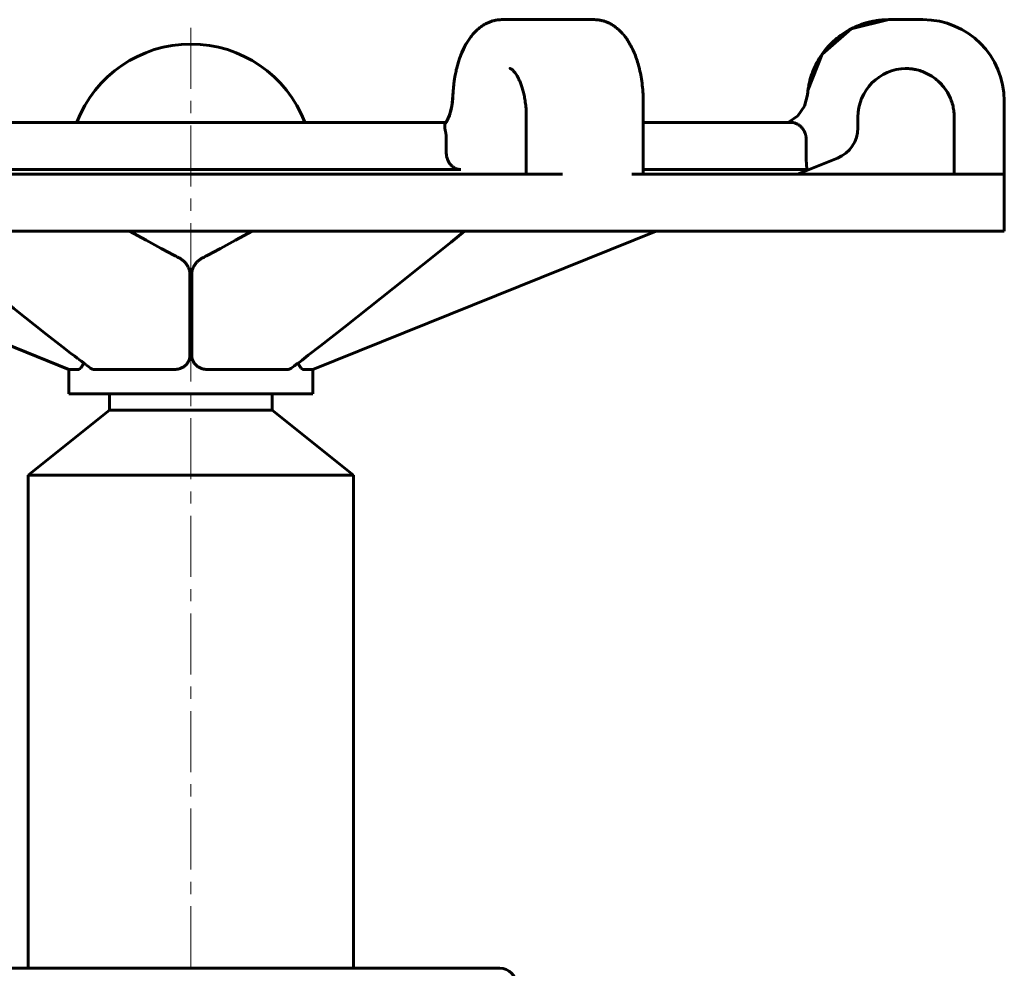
# Model space of a CAD drawing. Header units: millimetres. Extents: x 55 to 291, y 67 to 420.
# Tile 4 of 4: x 152 to 273, y 303 to 420. Entities that reach past the tile are written whole.
import ezdxf

# ---------------------------------------------------------------- set-up
doc = ezdxf.new("R2010")
doc.units = ezdxf.units.MM
doc.linetypes.add('K5LT_AXLED', pattern=[12, 7.5, -1.5, 1.5, -1.5])
doc.linetypes.add('K5LT_BASIC', pattern=[0])
doc.layers.add('Системный слой (1)', color=7, linetype='Continuous', true_color=0x6c6c6c)

# ---------------------------------------------------------------- blocks, each defined once
blk = doc.blocks.new('U1')
at = {"layer": 'Системный слой (1)', "color": 150, "linetype": 'K5LT_BASIC', "lineweight": 60, "true_color": 0x0080ff}
for p, q in [((205.43, 392.62), (207.09, 393.96)), ((198.35, 386.96), (205.43, 392.62)), ((192.37, 382.2), (198.35, 386.96)), ((189.37, 379.86), (192.37, 382.2)), ((187.88, 378.7), (189.37, 379.86)), ((186.47, 377.63), (186.56, 377.69)), ((186.56, 377.69), (186.74, 377.83)), ((186.74, 377.83), (187.11, 378.11)), ((187.11, 378.11), (187.88, 378.7)), ((185.79, 377.12), (186.01, 377.28)), ((186.01, 377.28), (186.01, 377.29)), ((186.01, 377.29), (186.02, 377.29)), ((186.01, 377.28), (186.01, 377.28)), ((186.01, 377.28), (186.01, 377.28)), ((186.02, 377.29), (186.03, 377.3)), ((186.02, 377.29), (186.02, 377.29)), ((186.03, 377.3), (186.05, 377.31)), ((186.05, 377.31), (186.06, 377.32)), ((186.06, 377.32), (186.07, 377.32)), ((186.07, 377.32), (186.07, 377.33)), ((186.07, 377.33), (186.07, 377.33)), ((186.07, 377.33), (186.07, 377.33)), ((186.07, 377.33), (186.08, 377.33)), ((186.08, 377.33), (186.08, 377.34)), ((186.08, 377.34), (186.08, 377.34)), ((186.08, 377.34), (186.09, 377.34)), ((186.08, 377.33), (186.08, 377.33)), ((186.09, 377.34), (186.1, 377.35)), ((186.09, 377.34), (186.09, 377.34)), ((186.09, 377.34), (186.09, 377.34)), ((186.1, 377.35), (186.11, 377.36)), ((186.11, 377.36), (186.12, 377.37)), ((186.12, 377.37), (186.14, 377.38)), ((186.14, 377.38), (186.16, 377.4)), ((186.16, 377.4), (186.17, 377.4)), ((186.17, 377.4), (186.18, 377.41)), ((186.18, 377.41), (186.21, 377.43)), ((186.21, 377.43), (186.22, 377.44)), ((186.22, 377.44), (186.24, 377.45)), ((186.24, 377.45), (186.27, 377.48)), ((186.24, 377.45), (186.24, 377.45)), ((186.27, 377.48), (186.33, 377.52)), ((186.33, 377.52), (186.37, 377.55)), ((186.37, 377.55), (186.37, 377.56)), ((186.37, 377.56), (186.38, 377.56)), ((186.38, 377.56), (186.4, 377.57)), ((186.38, 377.56), (186.38, 377.56)), ((186.38, 377.56), (186.38, 377.56)), ((186.4, 377.57), (186.42, 377.59)), ((186.42, 377.59), (186.47, 377.63))]:
    blk.add_line(p, q, dxfattribs=at)
blk = doc.blocks.new('U2')
at = {"layer": 'Системный слой (1)', "color": 150, "linetype": 'K5LT_BASIC', "lineweight": 60, "true_color": 0x0080ff}
for p, q in [((165.91, 393.95), (165.89, 393.96)), ((167.94, 392.84), (165.91, 393.95)), ((169.8, 391.84), (167.94, 392.84)), ((170.73, 391.35), (169.8, 391.84)), ((171.19, 391.1), (170.73, 391.35)), ((171.42, 390.98), (171.19, 391.1)), ((171.53, 390.92), (171.42, 390.98)), ((171.59, 390.89), (171.53, 390.92)), ((171.62, 390.88), (171.59, 390.89)), ((171.64, 390.87), (171.62, 390.88)), ((171.64, 390.86), (171.64, 390.87)), ((171.65, 390.86), (171.64, 390.86)), ((171.66, 390.86), (171.65, 390.86)), ((171.65, 390.86), (171.65, 390.86)), ((171.65, 390.86), (171.65, 390.86)), ((171.65, 390.86), (171.65, 390.86)), ((171.65, 390.86), (171.65, 390.86)), ((171.65, 390.86), (171.65, 390.86)), ((171.65, 390.86), (171.65, 390.86)), ((171.65, 390.86), (171.65, 390.86)), ((171.65, 390.86), (171.65, 390.86)), ((171.66, 390.85), (171.66, 390.86)), ((171.66, 390.86), (171.66, 390.86)), ((171.66, 390.86), (171.66, 390.86)), ((171.69, 390.84), (171.66, 390.85)), ((171.71, 390.83), (171.69, 390.84)), ((171.72, 390.83), (171.71, 390.83)), ((171.71, 390.83), (171.71, 390.83)), ((171.72, 390.82), (171.72, 390.83)), ((171.72, 390.83), (171.72, 390.83)), ((171.73, 390.82), (171.72, 390.82)), ((171.75, 390.81), (171.73, 390.82)), ((171.77, 390.8), (171.75, 390.81)), ((171.79, 390.79), (171.77, 390.8)), ((171.8, 390.78), (171.79, 390.79)), ((171.79, 390.79), (171.79, 390.79)), ((171.79, 390.79), (171.79, 390.79)), ((171.98, 390.69), (171.8, 390.78)), ((171.8, 390.78), (171.8, 390.78)), ((171.8, 390.78), (171.8, 390.78)), ((171.8, 390.78), (171.8, 390.78)), ((171.8, 390.78), (171.8, 390.78)), ((171.8, 390.78), (171.8, 390.78)), ((171.8, 390.78), (171.8, 390.78)), ((171.8, 390.78), (171.8, 390.78)), ((171.8, 390.78), (171.8, 390.78)), ((171.8, 390.78), (171.8, 390.78)), ((171.8, 390.78), (171.8, 390.78))]:
    blk.add_line(p, q, dxfattribs=at)
blk = doc.blocks.new('U3')
at = {"layer": 'Системный слой (1)', "color": 150, "linetype": 'K5LT_BASIC', "lineweight": 60, "true_color": 0x0080ff}
for p, q in [((248.88, 409.31), (249.24, 410.7)), ((248.05, 408.14), (248.88, 409.31)), ((246.86, 407.33), (248.05, 408.14))]:
    blk.add_line(p, q, dxfattribs=at)
blk = doc.blocks.new('U8')
at = {"layer": 'Системный слой (1)', "color": 150, "linetype": 'K5LT_BASIC', "lineweight": 60, "true_color": 0x0080ff}
for p, q in [((160.2, 377.62), (160.22, 377.68)), ((160.22, 377.68), (160.24, 377.73)), ((160.24, 377.73), (160.24, 377.74)), ((160.24, 377.74), (160.25, 377.74)), ((160.24, 377.73), (160.24, 377.73)), ((160.25, 377.74), (160.25, 377.75)), ((159.56, 376.96), (159.6, 376.96)), ((159.6, 376.96), (159.6, 376.96)), ((159.6, 376.96), (159.61, 376.96)), ((159.61, 376.96), (159.61, 376.96)), ((159.61, 376.96), (159.62, 376.96)), ((159.62, 376.96), (159.63, 376.96)), ((159.63, 376.96), (159.65, 376.97)), ((159.65, 376.97), (159.65, 376.97)), ((159.65, 376.97), (159.65, 376.97)), ((159.65, 376.97), (159.65, 376.97)), ((159.65, 376.97), (159.66, 376.97)), ((159.66, 376.97), (159.68, 376.98)), ((159.68, 376.98), (159.69, 376.98)), ((159.69, 376.98), (159.69, 376.98)), ((159.69, 376.98), (159.69, 376.98)), ((159.69, 376.98), (159.7, 376.98)), ((159.7, 376.98), (159.7, 376.99)), ((159.7, 376.99), (159.72, 376.99)), ((159.72, 376.99), (159.73, 377)), ((159.73, 377), (159.73, 377)), ((159.73, 377), (159.74, 377)), ((159.74, 377), (159.75, 377.01)), ((159.74, 377), (159.74, 377)), ((159.75, 377.01), (159.76, 377.02)), ((159.76, 377.02), (159.78, 377.03)), ((159.78, 377.03), (159.79, 377.04)), ((159.78, 377.03), (159.78, 377.03)), ((159.78, 377.03), (159.78, 377.03)), ((159.78, 377.03), (159.78, 377.03)), ((159.79, 377.04), (159.81, 377.05)), ((159.81, 377.05), (159.82, 377.06)), ((159.82, 377.06), (159.83, 377.06)), ((159.83, 377.06), (159.83, 377.07)), ((159.83, 377.07), (159.84, 377.07)), ((159.83, 377.06), (159.83, 377.06)), ((159.84, 377.07), (159.86, 377.09)), ((159.86, 377.09), (159.88, 377.1)), ((159.88, 377.1), (159.88, 377.11)), ((159.88, 377.11), (159.88, 377.11)), ((159.88, 377.11), (159.89, 377.11)), ((159.89, 377.11), (159.9, 377.13)), ((159.9, 377.13), (159.92, 377.15)), ((159.92, 377.15), (159.96, 377.19)), ((159.96, 377.19), (159.97, 377.2)), ((159.96, 377.19), (159.96, 377.19)), ((159.96, 377.19), (159.96, 377.19)), ((159.97, 377.2), (159.98, 377.22)), ((159.98, 377.22), (160.01, 377.26)), ((160.01, 377.26), (160.04, 377.3)), ((160.04, 377.3), (160.05, 377.32)), ((160.04, 377.3), (160.04, 377.3)), ((160.04, 377.3), (160.04, 377.3)), ((160.05, 377.32), (160.06, 377.34)), ((160.06, 377.34), (160.09, 377.38)), ((160.09, 377.38), (160.12, 377.43)), ((160.12, 377.44), (160.13, 377.45)), ((160.12, 377.43), (160.12, 377.44)), ((160.12, 377.43), (160.12, 377.43)), ((160.13, 377.45), (160.14, 377.48)), ((160.14, 377.48), (160.16, 377.53)), ((160.16, 377.53), (160.18, 377.57)), ((160.18, 377.58), (160.19, 377.59)), ((160.18, 377.57), (160.18, 377.58)), ((160.18, 377.57), (160.18, 377.57)), ((160.19, 377.59), (160.2, 377.62))]:
    blk.add_line(p, q, dxfattribs=at)
blk = doc.blocks.new('U9')
at = {"layer": 'Системный слой (1)', "color": 150, "linetype": 'K5LT_BASIC', "lineweight": 60, "true_color": 0x0080ff}
for p, q in [((144.6, 390.1), (139.79, 393.96)), ((151.68, 384.45), (144.6, 390.1)), ((155.65, 381.31), (151.68, 384.45)), ((157.67, 379.73), (155.65, 381.31)), ((158.65, 378.97), (157.67, 379.73)), ((159.16, 378.58), (158.65, 378.97)), ((159.41, 378.39), (159.16, 378.58)), ((159.54, 378.29), (159.41, 378.39)), ((159.6, 378.24), (159.54, 378.29)), ((159.64, 378.21), (159.6, 378.24)), ((159.65, 378.2), (159.64, 378.21)), ((159.66, 378.2), (159.65, 378.2)), ((159.66, 378.19), (159.66, 378.2)), ((159.67, 378.19), (159.66, 378.19)), ((159.68, 378.19), (159.67, 378.19)), ((159.67, 378.19), (159.67, 378.19)), ((159.67, 378.19), (159.67, 378.19)), ((159.67, 378.19), (159.67, 378.19)), ((159.98, 377.96), (159.68, 378.19)), ((160.24, 377.76), (159.98, 377.96)), ((160.37, 377.66), (160.24, 377.76)), ((160.44, 377.61), (160.37, 377.66)), ((160.47, 377.58), (160.44, 377.61)), ((160.49, 377.57), (160.47, 377.58)), ((160.5, 377.56), (160.49, 377.57)), ((160.51, 377.55), (160.5, 377.56)), ((160.5, 377.56), (160.5, 377.56)), ((160.52, 377.55), (160.51, 377.55)), ((160.51, 377.55), (160.51, 377.55)), ((160.51, 377.55), (160.51, 377.55)), ((160.55, 377.52), (160.52, 377.55)), ((160.57, 377.51), (160.55, 377.52)), ((160.58, 377.5), (160.57, 377.51)), ((160.59, 377.49), (160.58, 377.5)), ((160.6, 377.49), (160.59, 377.49)), ((160.59, 377.49), (160.59, 377.49)), ((160.59, 377.49), (160.59, 377.49)), ((160.6, 377.48), (160.6, 377.49)), ((160.6, 377.49), (160.6, 377.49)), ((160.88, 377.27), (160.6, 377.48)), ((161.09, 377.12), (160.88, 377.27))]:
    blk.add_line(p, q, dxfattribs=at)
blk = doc.blocks.new('U10')
at = {"layer": 'Системный слой (1)', "color": 150, "linetype": 'K5LT_BASIC', "lineweight": 60, "true_color": 0x0080ff}
for p, q in [((98.88, 400.96), (93.95, 402.95)), ((158.44, 376.96), (116.25, 393.96))]:
    blk.add_line(p, q, dxfattribs=at)
blk = doc.blocks.new('U11')
at = {"layer": 'Системный слой (1)', "color": 150, "linetype": 'K5LT_BASIC', "lineweight": 60, "true_color": 0x0080ff}
for p, q in [((248, 400.96), (252.94, 402.95)), ((188.44, 376.96), (230.63, 393.96))]:
    blk.add_line(p, q, dxfattribs=at)
blk = doc.blocks.new('U12')
at = {"layer": 'Системный слой (1)', "color": 150, "linetype": 'K5LT_BASIC', "lineweight": 60, "true_color": 0x0080ff}
for p, q in [((206.76, 415.91), (207.08, 416.6)), ((207.08, 416.6), (207.44, 417.24)), ((206.48, 415.18), (206.76, 415.91)), ((205.66, 410.75), (205.67, 410.87)), ((205.66, 410.62), (205.66, 410.75)), ((205.67, 410.87), (205.68, 411))]:
    blk.add_line(p, q, dxfattribs=at)
blk = doc.blocks.new('U13')
at = {"layer": 'Системный слой (1)', "color": 150, "linetype": 'K5LT_BASIC', "lineweight": 60, "true_color": 0x0080ff}
for p, q in [((248.88, 409.31), (249.24, 410.7)), ((248.05, 408.14), (248.88, 409.31)), ((246.86, 407.33), (248.05, 408.14))]:
    blk.add_line(p, q, dxfattribs=at)
blk = doc.blocks.new('U14')
at = {"layer": 'Системный слой (1)', "color": 150, "linetype": 'K5LT_BASIC', "lineweight": 60, "true_color": 0x0080ff}
for p, q in [((178.94, 392.84), (180.97, 393.95)), ((180.97, 393.95), (180.99, 393.96)), ((177.08, 391.84), (178.94, 392.84)), ((175.35, 390.92), (175.46, 390.98)), ((175.46, 390.98), (175.7, 391.1)), ((175.7, 391.1), (176.15, 391.35)), ((176.15, 391.35), (177.08, 391.84)), ((174.9, 390.69), (175.08, 390.78)), ((175.08, 390.78), (175.09, 390.79)), ((175.08, 390.78), (175.08, 390.78)), ((175.08, 390.78), (175.08, 390.78)), ((175.08, 390.78), (175.08, 390.78)), ((175.08, 390.78), (175.08, 390.78)), ((175.08, 390.78), (175.08, 390.78)), ((175.08, 390.78), (175.08, 390.78)), ((175.08, 390.78), (175.08, 390.78)), ((175.08, 390.78), (175.08, 390.78)), ((175.08, 390.78), (175.08, 390.78)), ((175.08, 390.78), (175.08, 390.78)), ((175.09, 390.79), (175.11, 390.8)), ((175.09, 390.79), (175.09, 390.79)), ((175.09, 390.79), (175.09, 390.79)), ((175.11, 390.8), (175.13, 390.81)), ((175.13, 390.81), (175.16, 390.82)), ((175.16, 390.82), (175.16, 390.83)), ((175.16, 390.83), (175.16, 390.83)), ((175.16, 390.83), (175.17, 390.83)), ((175.16, 390.82), (175.16, 390.82)), ((175.17, 390.83), (175.18, 390.83)), ((175.18, 390.83), (175.19, 390.84)), ((175.19, 390.84), (175.22, 390.85)), ((175.22, 390.85), (175.22, 390.86)), ((175.22, 390.86), (175.22, 390.86)), ((175.22, 390.86), (175.22, 390.86)), ((175.22, 390.86), (175.23, 390.86)), ((175.23, 390.86), (175.23, 390.86)), ((175.23, 390.86), (175.23, 390.86)), ((175.23, 390.86), (175.23, 390.86)), ((175.23, 390.86), (175.23, 390.86)), ((175.23, 390.86), (175.23, 390.86)), ((175.23, 390.86), (175.23, 390.86)), ((175.23, 390.86), (175.23, 390.86)), ((175.23, 390.86), (175.23, 390.86)), ((175.23, 390.86), (175.24, 390.86)), ((175.24, 390.87), (175.26, 390.88)), ((175.24, 390.86), (175.24, 390.87)), ((175.26, 390.88), (175.29, 390.89)), ((175.29, 390.89), (175.35, 390.92))]:
    blk.add_line(p, q, dxfattribs=at)
blk = doc.blocks.new('U15')
at = {"layer": 'Системный слой (1)', "color": 150, "linetype": 'K5LT_BASIC', "lineweight": 60, "true_color": 0x0080ff}
for p, q in [((186.63, 377.74), (186.63, 377.75)), ((186.64, 377.74), (186.63, 377.74)), ((186.64, 377.73), (186.64, 377.74)), ((186.66, 377.68), (186.64, 377.73)), ((186.64, 377.73), (186.64, 377.73)), ((186.68, 377.62), (186.66, 377.68)), ((186.69, 377.59), (186.68, 377.62)), ((186.7, 377.58), (186.69, 377.59)), ((186.7, 377.57), (186.7, 377.58)), ((186.72, 377.53), (186.7, 377.57)), ((186.7, 377.57), (186.7, 377.57)), ((186.74, 377.48), (186.72, 377.53)), ((186.75, 377.45), (186.74, 377.48)), ((186.76, 377.44), (186.75, 377.45)), ((186.76, 377.43), (186.76, 377.44)), ((186.77, 377.43), (186.76, 377.43)), ((186.79, 377.38), (186.77, 377.43)), ((186.82, 377.34), (186.79, 377.38)), ((186.83, 377.32), (186.82, 377.34)), ((186.84, 377.3), (186.83, 377.32)), ((186.87, 377.26), (186.84, 377.3)), ((186.84, 377.3), (186.84, 377.3)), ((186.84, 377.3), (186.84, 377.3)), ((186.9, 377.22), (186.87, 377.26)), ((186.91, 377.2), (186.9, 377.22)), ((186.92, 377.19), (186.91, 377.2)), ((186.96, 377.15), (186.92, 377.19)), ((186.92, 377.19), (186.92, 377.19)), ((186.92, 377.19), (186.92, 377.19)), ((186.98, 377.13), (186.96, 377.15)), ((186.99, 377.11), (186.98, 377.13)), ((187, 377.11), (186.99, 377.11)), ((187, 377.1), (187, 377.11)), ((187, 377.11), (187, 377.11)), ((187.02, 377.09), (187, 377.1)), ((187.04, 377.07), (187.02, 377.09)), ((187.05, 377.07), (187.04, 377.07)), ((187.05, 377.06), (187.05, 377.07)), ((187.06, 377.06), (187.05, 377.06)), ((187.05, 377.06), (187.05, 377.06)), ((187.07, 377.05), (187.06, 377.06)), ((187.09, 377.04), (187.07, 377.05)), ((187.1, 377.03), (187.09, 377.04)), ((187.12, 377.02), (187.1, 377.03)), ((187.1, 377.03), (187.1, 377.03)), ((187.1, 377.03), (187.1, 377.03)), ((187.1, 377.03), (187.1, 377.03)), ((187.13, 377.01), (187.12, 377.02)), ((187.14, 377), (187.13, 377.01)), ((187.15, 377), (187.14, 377)), ((187.14, 377), (187.14, 377)), ((187.16, 376.99), (187.15, 377)), ((187.15, 377), (187.15, 377)), ((187.18, 376.99), (187.16, 376.99)), ((187.18, 376.98), (187.18, 376.99)), ((187.19, 376.98), (187.18, 376.98)), ((187.2, 376.98), (187.19, 376.98)), ((187.19, 376.98), (187.19, 376.98)), ((187.19, 376.98), (187.19, 376.98)), ((187.22, 376.97), (187.2, 376.98)), ((187.23, 376.97), (187.22, 376.97)), ((187.24, 376.97), (187.23, 376.97)), ((187.23, 376.97), (187.23, 376.97)), ((187.23, 376.97), (187.23, 376.97)), ((187.25, 376.96), (187.24, 376.97)), ((187.26, 376.96), (187.25, 376.96)), ((187.27, 376.96), (187.26, 376.96)), ((187.28, 376.96), (187.27, 376.96)), ((187.27, 376.96), (187.27, 376.96)), ((187.32, 376.96), (187.28, 376.96)), ((187.28, 376.96), (187.28, 376.96))]:
    blk.add_line(p, q, dxfattribs=at)
blk = doc.blocks.new('U16')
at = {"layer": 'Системный слой (1)', "color": 150, "linetype": 'K5LT_BASIC', "lineweight": 60, "true_color": 0x0080ff}
for p, q in [((254.61, 418.83), (251.03, 415.7)), ((259.23, 419.96), (254.61, 418.83)), ((251.03, 415.7), (249.3, 411.26))]:
    blk.add_line(p, q, dxfattribs=at)
blk = doc.blocks.new('U17')
at = {"layer": 'Системный слой (1)', "color": 150, "linetype": 'K5LT_BASIC', "lineweight": 60, "true_color": 0x0080ff}
for p, q in [((261.31, 413.96), (261.28, 413.96)), ((261.32, 413.96), (261.31, 413.96)), ((261.33, 413.96), (261.32, 413.96)), ((261.34, 413.96), (261.33, 413.96)), ((261.35, 413.96), (261.34, 413.96)), ((261.34, 413.96), (261.34, 413.96)), ((261.34, 413.96), (261.34, 413.96)), ((261.36, 413.96), (261.35, 413.96)), ((261.35, 413.96), (261.35, 413.96)), ((261.35, 413.96), (261.35, 413.96)), ((261.35, 413.96), (261.35, 413.96)), ((261.66, 413.94), (261.36, 413.96)), ((262.04, 413.91), (261.66, 413.94)), ((262.42, 413.85), (262.04, 413.91)), ((266.01, 411.66), (265.47, 412.25)), ((266.46, 411), (266.01, 411.66)), ((266.82, 410.29), (266.46, 411)), ((267.27, 408.4), (267.25, 408.62)), ((267.28, 408.18), (267.27, 408.4)), ((267.29, 407.96), (267.28, 408.18))]:
    blk.add_line(p, q, dxfattribs=at)
blk = doc.blocks.new('U18')
at = {"layer": 'Системный слой (1)', "color": 150, "linetype": 'K5LT_BASIC', "lineweight": 60, "true_color": 0x0080ff}
for p, q in [((205.52, 409.33), (205.66, 410.62)), ((205.23, 408.2), (205.52, 409.33)), ((204.85, 407.38), (205.23, 408.2))]:
    blk.add_line(p, q, dxfattribs=at)

msp = doc.modelspace()

# ---------------------------------------------------------------- linework, layer by layer
at = {"layer": 'Системный слой (1)', "color": 30, "linetype": 'K5LT_AXLED', "lineweight": 18, "true_color": 0xff8000}
msp.add_line((173.44, 418.96), (173.44, 187.96), dxfattribs=at)
at = {"layer": 'Системный слой (1)', "color": 150, "linetype": 'K5LT_BASIC', "lineweight": 60, "true_color": 0x0080ff}
for p, q in [((211.66, 419.96), (211.66, 419.96)), ((213.68, 419.96), (211.66, 419.96)), ((223.04, 419.96), (213.68, 419.96)), ((223.04, 419.96), (223.04, 419.96)), ((259.23, 419.96), (259.23, 419.96)), ((263.28, 419.96), (259.23, 419.96)), ((263.44, 419.96), (263.28, 419.96)), ((212.68, 413.96), (212.68, 413.96)), ((212.68, 413.96), (212.68, 413.96)), ((261.27, 413.96), (261.28, 413.96)), ((261.27, 413.96), (261.28, 413.96)), ((229.05, 409.96), (229.05, 400.96)), ((273.44, 409.96), (273.44, 393.96)), ((214.68, 407.96), (214.68, 400.96)), ((255.44, 407.96), (255.44, 406.66)), ((267.29, 407.96), (267.29, 400.96)), ((204.82, 407.33), (142.06, 407.33)), ((247.17, 407.33), (229.05, 407.33)), ((204.84, 403.62), (204.84, 405.33)), ((249.07, 403.62), (249.07, 405.33)), ((132.34, 400.96), (214.54, 400.96)), ((206.61, 401.53), (151.36, 401.53)), ((214.54, 400.96), (218.18, 400.96)), ((218.59, 400.96), (218.18, 400.96)), ((219.11, 400.96), (218.59, 400.96)), ((227.65, 400.96), (228.14, 400.96)), ((228.48, 400.96), (228.14, 400.96)), ((228.48, 400.96), (230.89, 400.96)), ((249.23, 401.53), (229.05, 401.53)), ((230.89, 400.96), (271.99, 400.96)), ((271.99, 400.96), (273.22, 400.96)), ((273.29, 400.96), (273.22, 400.96)), ((273.32, 400.96), (273.29, 400.96)), ((214.54, 393.96), (132.34, 393.96)), ((219.11, 393.96), (214.54, 393.96)), ((227.65, 393.96), (219.11, 393.96)), ((230.89, 393.96), (227.65, 393.96)), ((271.99, 393.96), (230.89, 393.96)), ((273.32, 393.96), (271.99, 393.96)), ((273.44, 393.96), (273.32, 393.96)), ((173.33, 378.76), (173.33, 388.63)), ((173.55, 378.76), (173.55, 388.63)), ((159.56, 376.96), (158.44, 376.96)), ((158.44, 376.96), (158.44, 373.96)), ((169.08, 376.96), (161.58, 376.96)), ((171.43, 376.96), (169.08, 376.96)), ((180.94, 376.96), (175.46, 376.96)), ((185.31, 376.96), (180.94, 376.96)), ((188.44, 376.96), (187.32, 376.96)), ((188.44, 376.96), (188.44, 373.96)), ((180.94, 373.96), (158.44, 373.96)), ((163.44, 371.96), (163.44, 373.96)), ((188.44, 373.96), (180.94, 373.96)), ((183.44, 371.96), (183.44, 373.96)), ((163.44, 371.96), (153.44, 363.96)), ((163.44, 371.96), (183.44, 371.96)), ((183.44, 371.96), (193.44, 363.96)), ((153.44, 303.33), (153.44, 363.96)), ((153.44, 363.96), (193.44, 363.96)), ((193.44, 303.33), (193.44, 363.96)), ((135.44, 303.33), (211.44, 303.33))]:
    msp.add_line(p, q, dxfattribs=at)
for centre, radius, start, end in [((263.44, 409.96), 10, 0, 90), ((173.44, 401.96), 15, 90, 158.9942), ((173.44, 401.96), 15, 21.0058, 90), ((261.44, 407.96), 6, 90.7944, 180), ((251.44, 406.66), 4, 291.9487, 0), ((211.44, 301.33), 2, 0, 90)]:
    msp.add_arc(centre, radius, start, end, dxfattribs=at)
for points, knots in [([(205.66, 410.62), (205.66, 410.69), (205.66, 410.74), (205.67, 410.87), (205.67, 410.93), (205.68, 411.05), (205.68, 411.09), (205.69, 411.25), (205.7, 411.36), (205.72, 411.56), (205.73, 411.65), (205.75, 411.84), (205.76, 411.92), (205.78, 412.12), (205.79, 412.22), (205.83, 412.52), (205.86, 412.7), (205.89, 412.9), (205.9, 412.92), (205.94, 413.18), (205.99, 413.41), (206.05, 413.69), (206.06, 413.73), (206.14, 414.07), (206.22, 414.36), (206.36, 414.82), (206.42, 415), (206.51, 415.27), (206.54, 415.35), (206.66, 415.68), (206.76, 415.91), (206.96, 416.37), (207.07, 416.58), (207.29, 416.99), (207.4, 417.18), (207.63, 417.53), (207.74, 417.68), (207.97, 417.99), (208.09, 418.14), (208.34, 418.42), (208.46, 418.54), (208.72, 418.78), (208.85, 418.89), (209.1, 419.09), (209.23, 419.18), (209.49, 419.35), (209.62, 419.42), (209.88, 419.55), (210.02, 419.61), (210.28, 419.72), (210.41, 419.76), (210.67, 419.84), (210.8, 419.87), (211.06, 419.91), (211.19, 419.93), (211.43, 419.95), (211.53, 419.96), (211.65, 419.96), (211.65, 419.96), (211.66, 419.96)], [0, 0, 0, 0, 0.240332, 0.240332, 0.499798, 0.499798, 0.700817, 0.700817, 1.149543, 1.149543, 1.494992, 1.494992, 1.844088, 1.844088, 2.281187, 2.281187, 3.052199, 3.052199, 3.138621, 3.138621, 4.143242, 4.143242, 4.323793, 4.323793, 5.589675, 5.589675, 6.427431, 6.427431, 6.815425, 6.815425, 7.987162, 7.987162, 9.110452, 9.110452, 10.178043, 10.178043, 11.128504, 11.128504, 12.100802, 12.100802, 13.025367, 13.025367, 13.901804, 13.901804, 14.732857, 14.732857, 15.52583, 15.52583, 16.280249, 16.280249, 17.016388, 17.016388, 17.720357, 17.720357, 18.413501, 18.413501, 18.974685, 18.974685, 18.998988, 18.998988, 18.998988, 18.998988]), ([(229.05, 409.96), (229.05, 410.34), (229.03, 410.72), (228.99, 411.45), (228.95, 411.81), (228.87, 412.5), (228.81, 412.84), (228.69, 413.48), (228.62, 413.79), (228.47, 414.39), (228.38, 414.67), (228.21, 415.22), (228.11, 415.48), (227.91, 415.97), (227.81, 416.21), (227.6, 416.64), (227.49, 416.84), (227.27, 417.22), (227.15, 417.41), (226.91, 417.75), (226.78, 417.92), (226.53, 418.22), (226.41, 418.36), (226.15, 418.62), (226.03, 418.73), (225.77, 418.95), (225.64, 419.06), (225.37, 419.24), (225.23, 419.33), (224.96, 419.48), (224.82, 419.55), (224.55, 419.67), (224.41, 419.72), (224.13, 419.81), (223.99, 419.85), (223.71, 419.9), (223.57, 419.92), (223.31, 419.95), (223.18, 419.96), (223.05, 419.96), (223.04, 419.96), (223.04, 419.96)], [0, 0, 0, 0, 1.446256, 1.446256, 2.822851, 2.822851, 4.151118, 4.151118, 5.423041, 5.423041, 6.64774, 6.64774, 7.824935, 7.824935, 8.950814, 8.950814, 9.963181, 9.963181, 10.98842, 10.98842, 11.966506, 11.966506, 12.894652, 12.894652, 13.738413, 13.738413, 14.579971, 14.579971, 15.379728, 15.379728, 16.153094, 16.153094, 16.906541, 16.906541, 17.632619, 17.632619, 18.330437, 18.330437, 18.976155, 18.976155, 18.999046, 18.999046, 18.999046, 18.999046]), ([(229.05, 409.96), (229.05, 410.34), (229.03, 410.72), (228.99, 411.45), (228.95, 411.81), (228.87, 412.5), (228.81, 412.84), (228.69, 413.48), (228.62, 413.79), (228.47, 414.39), (228.38, 414.67), (228.21, 415.22), (228.11, 415.48), (227.91, 415.97), (227.81, 416.21), (227.6, 416.64), (227.49, 416.84), (227.27, 417.22), (227.15, 417.41), (226.91, 417.75), (226.78, 417.92), (226.53, 418.22), (226.41, 418.36), (226.15, 418.62), (226.03, 418.73), (225.77, 418.95), (225.64, 419.06), (225.37, 419.24), (225.23, 419.33), (224.96, 419.48), (224.82, 419.55), (224.55, 419.67), (224.41, 419.72), (224.13, 419.81), (223.99, 419.85), (223.71, 419.9), (223.57, 419.92), (223.31, 419.95), (223.18, 419.96), (223.05, 419.96), (223.04, 419.96), (223.04, 419.96)], [0, 0, 0, 0, 1.446256, 1.446256, 2.822851, 2.822851, 4.151118, 4.151118, 5.423041, 5.423041, 6.64774, 6.64774, 7.824935, 7.824935, 8.950814, 8.950814, 9.963181, 9.963181, 10.98842, 10.98842, 11.966506, 11.966506, 12.894652, 12.894652, 13.738413, 13.738413, 14.579971, 14.579971, 15.379728, 15.379728, 16.153094, 16.153094, 16.906541, 16.906541, 17.632619, 17.632619, 18.330437, 18.330437, 18.976155, 18.976155, 18.999046, 18.999046, 18.999046, 18.999046]), ([(259.23, 419.96), (258.88, 419.96), (258.52, 419.94), (257.97, 419.88), (257.77, 419.85), (257.48, 419.8), (257.39, 419.79), (257.27, 419.76), (257.24, 419.76), (257.18, 419.74), (257.15, 419.74), (257.1, 419.73), (257.08, 419.72), (257.02, 419.71), (256.98, 419.7), (256.87, 419.68), (256.81, 419.66), (256.6, 419.61), (256.47, 419.57), (256.07, 419.45), (255.81, 419.36), (255.24, 419.13), (254.92, 418.99), (254.26, 418.65), (253.92, 418.44), (253.26, 417.99), (252.94, 417.75), (252.34, 417.22), (252.05, 416.94), (251.51, 416.34), (251.26, 416.03), (250.8, 415.37), (250.59, 415.03), (250.22, 414.33), (250.05, 413.98), (249.77, 413.26), (249.65, 412.89), (249.51, 412.38), (249.48, 412.25), (249.42, 411.99), (249.4, 411.86), (249.35, 411.57), (249.32, 411.42), (249.29, 411.16), (249.28, 411.06), (249.26, 410.87), (249.25, 410.79), (249.24, 410.7)], [0, 0, 0, 0, 1.839408, 1.839408, 2.905136, 2.905136, 3.382431, 3.382431, 3.538375, 3.538375, 3.694319, 3.694319, 3.814625, 3.814625, 4.009397, 4.009397, 4.376024, 4.376024, 5.097822, 5.097822, 6.535689, 6.535689, 8.329737, 8.329737, 10.408381, 10.408381, 12.480966, 12.480966, 14.572638, 14.572638, 16.662723, 16.662723, 18.75008, 18.75008, 20.797979, 20.797979, 22.793018, 22.793018, 23.444448, 23.444448, 24.189206, 24.189206, 25.018787, 25.018787, 25.561818, 25.561818, 26, 26, 26, 26]), ([(212.68, 413.96), (212.68, 413.96), (212.68, 413.96), (212.68, 413.96), (212.68, 413.96), (212.68, 413.96), (212.68, 413.96), (212.68, 413.96), (212.68, 413.96), (212.68, 413.96), (212.68, 413.96), (212.68, 413.96), (212.68, 413.96), (212.68, 413.96)], [0, 0, 0, 0, 1.4, 1.4, 2.8, 2.8, 4.2, 4.2, 5.6, 5.6, 6.983997, 6.983997, 7, 7, 7, 7]), ([(212.68, 413.96), (212.68, 413.96), (212.68, 413.96), (212.68, 413.96), (212.68, 413.96), (212.68, 413.96), (212.69, 413.95), (212.7, 413.95), (212.71, 413.95), (212.73, 413.94), (212.74, 413.94), (212.77, 413.92), (212.79, 413.91), (212.83, 413.89), (212.85, 413.87), (212.91, 413.83), (212.94, 413.8), (213.01, 413.74), (213.05, 413.7), (213.13, 413.62), (213.18, 413.56), (213.28, 413.45), (213.33, 413.38), (213.44, 413.22), (213.49, 413.13), (213.61, 412.94), (213.67, 412.83), (213.79, 412.59), (213.85, 412.45), (213.97, 412.16), (214.03, 412), (214.15, 411.66), (214.21, 411.48), (214.31, 411.1), (214.36, 410.9), (214.45, 410.47), (214.49, 410.24), (214.57, 409.76), (214.6, 409.5), (214.65, 408.98), (214.67, 408.7), (214.68, 408.27), (214.68, 408.11), (214.68, 407.96)], [0, 0, 0, 0, 0.164662, 0.164662, 0.352517, 0.352517, 0.706829, 0.706829, 1.076972, 1.076972, 1.459174, 1.459174, 1.854803, 1.854803, 2.267596, 2.267596, 2.701289, 2.701289, 3.162678, 3.162678, 3.651348, 3.651348, 4.168262, 4.168262, 4.725008, 4.725008, 5.312629, 5.312629, 5.945852, 5.945852, 6.613796, 6.613796, 7.323932, 7.323932, 8.037804, 8.037804, 8.81715, 8.81715, 9.641122, 9.641122, 10.504089, 10.504089, 11, 11, 11, 11]), ([(267.29, 407.96), (267.29, 408.18), (267.26, 408.4), (267.25, 408.62), (267.25, 408.62), (267.22, 408.85), (267.19, 409.07), (267.08, 409.54), (267.01, 409.78), (266.89, 410.11), (266.85, 410.2), (266.75, 410.43), (266.69, 410.57), (266.5, 410.93), (266.38, 411.14), (266.09, 411.55), (265.94, 411.75), (265.68, 412.04), (265.58, 412.15), (265.4, 412.32), (265.33, 412.39), (265.07, 412.61), (264.88, 412.76), (264.48, 413.04), (264.27, 413.16), (263.84, 413.39), (263.62, 413.49), (263.17, 413.66), (262.93, 413.73), (262.61, 413.81), (262.52, 413.83), (262.28, 413.87), (262.14, 413.9), (261.78, 413.94), (261.57, 413.94), (261.35, 413.96), (261.35, 413.96), (261.33, 413.96), (261.3, 413.96), (261.28, 413.96)], [0, 0, 0, 0, 1.049592, 1.049592, 1.069094, 1.069094, 2.146935, 2.146935, 3.344814, 3.344814, 3.806864, 3.806864, 4.538409, 4.538409, 5.73882, 5.73882, 6.907473, 6.907473, 7.612759, 7.612759, 8.080637, 8.080637, 9.243807, 9.243807, 10.405107, 10.405107, 11.559562, 11.559562, 12.710883, 12.710883, 13.159718, 13.159718, 13.857187, 13.857187, 14.871068, 14.871068, 14.887189, 14.887189, 14.991547, 14.991547, 14.991547, 14.991547]), ([(204.74, 407.21), (204.74, 407.22), (204.75, 407.23), (204.77, 407.26), (204.78, 407.27), (204.8, 407.3), (204.81, 407.31), (204.82, 407.33), (204.82, 407.33), (204.83, 407.35), (204.84, 407.37), (204.85, 407.39), (204.86, 407.39), (204.89, 407.44), (204.91, 407.49), (204.98, 407.61), (205.01, 407.68), (205.05, 407.76), (205.06, 407.77), (205.1, 407.87), (205.14, 407.97), (205.23, 408.18), (205.27, 408.3), (205.34, 408.54), (205.38, 408.68), (205.41, 408.81), (205.42, 408.82), (205.45, 408.97), (205.48, 409.12), (205.54, 409.43), (205.57, 409.6), (205.61, 409.95), (205.63, 410.13), (205.65, 410.41), (205.66, 410.52), (205.66, 410.62)], [4.372252, 4.372252, 4.372252, 4.372252, 4.630475, 4.630475, 5.085038, 5.085038, 5.400276, 5.400276, 5.44399, 5.44399, 5.841325, 5.841325, 5.933822, 5.933822, 6.952432, 6.952432, 8.261164, 8.261164, 8.378833, 8.378833, 9.934318, 9.934318, 11.578449, 11.578449, 13.195533, 13.195533, 13.328314, 13.328314, 15.045158, 15.045158, 16.942601, 16.942601, 18.887847, 18.887847, 20, 20, 20, 20]), ([(204.74, 406.21), (204.74, 406.23), (204.73, 406.26), (204.72, 406.31), (204.71, 406.36), (204.7, 406.41), (204.69, 406.46), (204.68, 406.5), (204.67, 406.55), (204.66, 406.62), (204.65, 406.73), (204.65, 406.8), (204.65, 406.9), (204.65, 406.99), (204.68, 407.11), (204.71, 407.18), (204.73, 407.21), (204.74, 407.21)], [0, 0, 0, 0, 0.019563, 0.0312189, 0.0482953, 0.0652059, 0.0819851, 0.0952356, 0.1091796, 0.1331924, 0.1724912, 0.2302696, 0.2311688, 0.2992756, 0.374019, 0.4508178, 0.4634156, 0.4634156, 0.4634156, 0.4634156]), ([(248.87, 406.21), (248.86, 406.22), (248.85, 406.24), (248.83, 406.27), (248.81, 406.31), (248.78, 406.36), (248.75, 406.41), (248.72, 406.46), (248.69, 406.5), (248.66, 406.55), (248.6, 406.62), (248.51, 406.73), (248.38, 406.86), (248.21, 406.99), (248.03, 407.11), (247.83, 407.2), (247.66, 407.26), (247.53, 407.3), (247.43, 407.31), (247.36, 407.32), (247.3, 407.33), (247.25, 407.33), (247.21, 407.33), (247.18, 407.33), (247.17, 407.33)], [0, 0, 0, 0, 0.0091527, 0.019563, 0.0312189, 0.0482953, 0.0652059, 0.0819851, 0.0952356, 0.1091796, 0.1331924, 0.1724912, 0.2302696, 0.2992756, 0.374019, 0.4508178, 0.5234222, 0.5788731, 0.6177051, 0.642619, 0.6661438, 0.6886884, 0.7116374, 0.7213029, 0.7213029, 0.7213029, 0.7213029]), ([(204.84, 405.33), (204.84, 405.39), (204.84, 405.5), (204.83, 405.66), (204.81, 405.81), (204.79, 405.95), (204.77, 406.08), (204.75, 406.17), (204.74, 406.21)], [0, 0, 0, 0, 0.184681, 0.363229, 0.535945, 0.696617, 0.851284, 1, 1, 1, 1]), ([(249.07, 405.33), (249.07, 405.37), (249.07, 405.43), (249.06, 405.54), (249.05, 405.62), (249.03, 405.73), (249.02, 405.79), (249, 405.84), (248.99, 405.87), (248.98, 405.91), (248.97, 405.94), (248.95, 406), (248.93, 406.05), (248.9, 406.13), (248.88, 406.17), (248.87, 406.21)], [0, 0, 0, 0, 0.138197, 0.184681, 0.363229, 0.414392, 0.535945, 0.566326, 0.593941, 0.634725, 0.696617, 0.715666, 0.851284, 0.87741, 1, 1, 1, 1]), ([(204.84, 403.62), (204.84, 403.54), (204.85, 403.38), (204.88, 403.15), (204.94, 402.92), (205.02, 402.7), (205.1, 402.51), (205.2, 402.35), (205.31, 402.2), (205.43, 402.05), (205.59, 401.91), (205.76, 401.78), (205.96, 401.67), (206.15, 401.6), (206.33, 401.56), (206.48, 401.54), (206.57, 401.53), (206.61, 401.53)], [0, 0, 0, 0, 0.074475, 0.149454, 0.224997, 0.297634, 0.366774, 0.42802, 0.484861, 0.546127, 0.615426, 0.692196, 0.766972, 0.84198, 0.905733, 0.95888, 1, 1, 1, 1]), ([(249.07, 403.62), (249.07, 403.54), (249.07, 403.38), (249.07, 403.15), (249.08, 402.92), (249.09, 402.7), (249.1, 402.51), (249.11, 402.35), (249.12, 402.2), (249.13, 402.05), (249.14, 401.91), (249.16, 401.78), (249.18, 401.67), (249.19, 401.6), (249.21, 401.56), (249.22, 401.54), (249.23, 401.53), (249.23, 401.53)], [0, 0, 0, 0, 0.074475, 0.149454, 0.224997, 0.297634, 0.366774, 0.42802, 0.484861, 0.546127, 0.615426, 0.692196, 0.766972, 0.84198, 0.905733, 0.95888, 1, 1, 1, 1]), ([(171.98, 390.69), (172, 390.68), (172.11, 390.62), (172.33, 390.48), (172.62, 390.24), (172.87, 389.95), (173.06, 389.66), (173.18, 389.4), (173.24, 389.21), (173.28, 389.09), (173.29, 389), (173.31, 388.93), (173.31, 388.87), (173.32, 388.82), (173.32, 388.78), (173.33, 388.74), (173.33, 388.69), (173.33, 388.66), (173.33, 388.63)], [0.301445, 0.301445, 0.301445, 0.301445, 0.3147812, 0.4064051, 0.5125689, 0.619807, 0.7169792, 0.7960578, 0.849006, 0.8802552, 0.899752, 0.9201221, 0.9376927, 0.9514522, 0.9614457, 0.971341, 0.9810254, 1, 1, 1, 1]), ([(174.9, 390.69), (174.88, 390.68), (174.77, 390.62), (174.55, 390.48), (174.26, 390.24), (174.01, 389.95), (173.82, 389.66), (173.7, 389.4), (173.64, 389.21), (173.6, 389.09), (173.59, 389), (173.57, 388.93), (173.57, 388.87), (173.56, 388.82), (173.56, 388.78), (173.55, 388.74), (173.55, 388.69), (173.55, 388.66), (173.55, 388.63)], [0.301445, 0.301445, 0.301445, 0.301445, 0.3147812, 0.4064051, 0.5125689, 0.619807, 0.7169792, 0.7960578, 0.849006, 0.8802552, 0.899752, 0.9201221, 0.9376927, 0.9514522, 0.9614457, 0.971341, 0.9810254, 1, 1, 1, 1]), ([(171.43, 376.96), (171.46, 376.96), (171.53, 376.96), (171.64, 376.97), (171.75, 376.98), (171.86, 377), (171.97, 377.02), (172.09, 377.06), (172.23, 377.11), (172.39, 377.19), (172.57, 377.29), (172.74, 377.42), (172.89, 377.57), (173.01, 377.72), (173.1, 377.86), (173.15, 377.97), (173.19, 378.05), (173.22, 378.12), (173.25, 378.2), (173.27, 378.29), (173.29, 378.38), (173.31, 378.47), (173.32, 378.56), (173.33, 378.66), (173.33, 378.73), (173.33, 378.76)], [0, 0, 0, 0, 0.037565, 0.075101, 0.112621, 0.150183, 0.187786, 0.228976, 0.27373, 0.342251, 0.414073, 0.48921, 0.556848, 0.626694, 0.685821, 0.72487, 0.751661, 0.779118, 0.808235, 0.838341, 0.869776, 0.901545, 0.934, 0.966819, 1, 1, 1, 1]), ([(175.46, 376.96), (175.42, 376.96), (175.35, 376.96), (175.24, 376.97), (175.13, 376.98), (175.02, 377), (174.91, 377.02), (174.79, 377.06), (174.65, 377.11), (174.49, 377.19), (174.31, 377.29), (174.14, 377.42), (173.99, 377.57), (173.87, 377.72), (173.78, 377.86), (173.73, 377.97), (173.69, 378.05), (173.66, 378.12), (173.63, 378.2), (173.61, 378.29), (173.59, 378.38), (173.57, 378.47), (173.56, 378.56), (173.55, 378.66), (173.55, 378.73), (173.55, 378.76)], [0, 0, 0, 0, 0.037564, 0.075101, 0.112622, 0.150183, 0.187785, 0.228976, 0.27373, 0.34225, 0.414073, 0.48921, 0.556848, 0.626694, 0.685821, 0.72487, 0.751661, 0.779118, 0.808235, 0.838341, 0.869776, 0.901545, 0.934, 0.966819, 1, 1, 1, 1]), ([(161.58, 376.96), (161.55, 376.96), (161.51, 376.96), (161.44, 376.97), (161.38, 376.98), (161.31, 377), (161.25, 377.02), (161.18, 377.06), (161.13, 377.09), (161.1, 377.11), (161.09, 377.12)], [0, 0, 0, 0, 0.0375639, 0.0751008, 0.1126224, 0.150183, 0.1877852, 0.2289762, 0.2737303, 0.2870334, 0.2870334, 0.2870334, 0.2870334]), ([(185.31, 376.96), (185.33, 376.96), (185.37, 376.96), (185.44, 376.97), (185.5, 376.98), (185.57, 377), (185.63, 377.02), (185.7, 377.06), (185.75, 377.09), (185.78, 377.11), (185.79, 377.12)], [0, 0, 0, 0, 0.0375647, 0.0751006, 0.1126214, 0.150183, 0.1877861, 0.2289762, 0.2737301, 0.2869725, 0.2869725, 0.2869725, 0.2869725])]:
    msp.add_open_spline(points, degree=3, knots=knots, dxfattribs=at)

# ---------------------------------------------------------------- block references
at = {"layer": 'Системный слой (1)'}
for name in ['U16', 'U12', 'U17', 'U18', 'U3', 'U13', 'U10', 'U11', 'U9', 'U2', 'U14', 'U1', 'U8', 'U15']:
    msp.add_blockref(name, (0, 0), dxfattribs=at)

doc.saveas('drawing.dxf')
